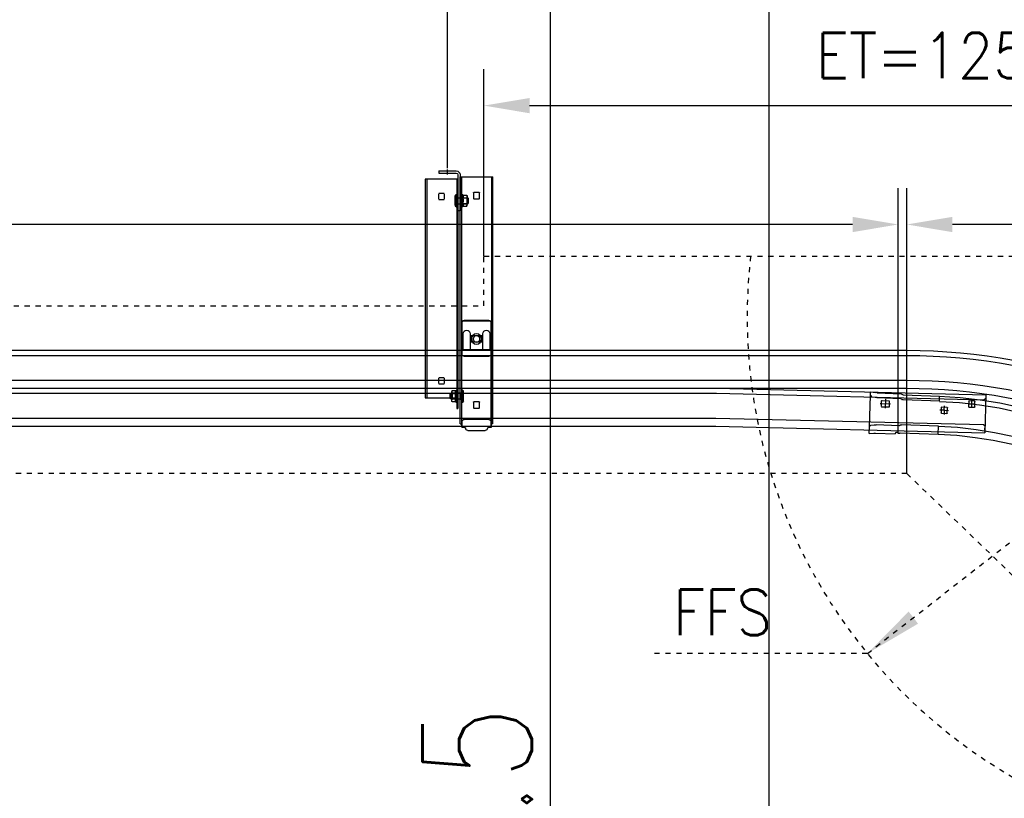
# Model space of a CAD drawing. Header units: millimetres. Extents: x 22865 to 60762, y -18816 to 15611.
# Tile 125 of 256: x 26062 to 26197, y 8395 to 8502. Entities that reach past the tile are written whole.
import ezdxf

# ---------------------------------------------------------------- set-up
doc = ezdxf.new("R2010")
doc.units = ezdxf.units.MM
for name, pattern in [('CENTER_5', [30, 18, -4, 4, -4]), ('DASHED', [15, 7, -8]), ('DOT_CENTER', [14, 12, -1, 0, -1])]:
    doc.linetypes.add(name, pattern=pattern)
for name, color, linetype in [('1', 7, 'Continuous'), ('A_KURVEN', 7, 'Continuous'), ('bramy przemyslowe', 5, 'Continuous'), ('BRO0010100955_PBL77', 7, 'Continuous'), ('BRO0010100975_PBL47', 7, 'Continuous'), ('BRO0010102688_PBL26', 7, 'Continuous'), ('BRO0010102688_PBL49', 7, 'Continuous'), ('WYMIARY', 6, 'Continuous'), ('Z3018270_PBL71', 7, 'Continuous'), ('Z3018270_PBL97', 7, 'Continuous'), ('Z3043208_PBL69', 7, 'Continuous'), ('Z3043208_PBL93', 7, 'Continuous'), ('Z3050193_PBL91', 7, 'Continuous'), ('Z3067104_AF1_PBL19', 7, 'Continuous'), ('Z3067104_PBL0', 7, 'Continuous'), ('Z3067108_AF1_PBL37', 7, 'Continuous'), ('Z3067109_AF2_PBL40', 7, 'Continuous'), ('Z3067132_DR23_PBL5', 7, 'Continuous'), ('Z3067132_DR24_PBL6', 7, 'Continuous'), ('Z3068856_DR36_PBL4', 7, 'Continuous'), ('Z3068856_DR37_PBL7', 7, 'Continuous')]:
    doc.layers.add(name, color=color, linetype=linetype)
doc.layers.add('projekt', color=6, linetype='Continuous', lineweight=9)
doc.styles.add('1-100', font='simplex.shx', dxfattribs={"width": 0.8, "height": 15})
doc.styles.add('CONVERTER_11', font='txt.shx', dxfattribs={"width": 0.9})
doc.dimstyles.new('1-100', dxfattribs={"dimscale": 0.5, "dimtxt": 100, "dimasz": 1, "dimexe": 0.18, "dimexo": 0.0625, "dimgap": 5, "dimtad": 1, "dimdec": 1, "dimzin": 0, "dimdsep": 46, "dimtxsty": '1-100', "dimblk1": 'K', "dimblk2": 'K', "dimsah": 1, "dimcen": 0.09, "dimse1": 1, "dimse2": 1, "dimadec": 0, "dimazin": 0, "dimtfac": 1, "dimtdec": 1, "dimtofl": 0, "dimtmove": 0, "dimatfit": 3, "dimldrblk": 'K', "dimfxl": 0, "dimtolj": 1, "dimtzin": 0, "dimarcsym": 0})
doc.dimstyles.new('ME10_DIM_11', dxfattribs={"dimtxt": 62.5, "dimasz": 62.5, "dimexe": 50, "dimexo": 0, "dimgap": 37.5, "dimtad": 1, "dimdsep": 46, "dimtxsty": 'CONVERTER_11', "dimsah": 1, "dimcen": 0.09, "dimclrd": 2, "dimclre": 2, "dimclrt": 3, "dimadec": 0, "dimazin": 0, "dimtfac": 1, "dimtdec": 4, "dimtix": 1, "dimtmove": 0, "dimatfit": 3, "dimfxl": 0, "dimtolj": 1, "dimtzin": 0, "dimarcsym": 0})
doc.dimstyles.new('ME10_DIM_12', dxfattribs={"dimtxt": 62.5, "dimasz": 62.5, "dimexe": 50, "dimexo": 0, "dimgap": 37.5, "dimtad": 1, "dimdsep": 46, "dimtxsty": 'CONVERTER_11', "dimsah": 1, "dimcen": 0.09, "dimclrd": 2, "dimclre": 2, "dimclrt": 3, "dimadec": 0, "dimazin": 0, "dimtfac": 1, "dimtdec": 4, "dimtix": 1, "dimtmove": 0, "dimatfit": 3, "dimfxl": 0, "dimtolj": 1, "dimtzin": 0, "dimarcsym": 0})
doc.dimstyles.new('ME10_DIM_14', dxfattribs={"dimtxt": 62.5, "dimasz": 62.5, "dimexe": 50, "dimexo": 0, "dimgap": 37.5, "dimtad": 1, "dimdsep": 46, "dimtxsty": 'CONVERTER_11', "dimsah": 1, "dimcen": 0.09, "dimclrd": 2, "dimclre": 2, "dimclrt": 3, "dimadec": 0, "dimazin": 0, "dimtfac": 1, "dimtdec": 4, "dimtix": 1, "dimtmove": 0, "dimatfit": 3, "dimfxl": 0, "dimtolj": 1, "dimtzin": 0, "dimarcsym": 0})
doc.dimstyles.new('ME10_DIM_15', dxfattribs={"dimtxt": 62.5, "dimasz": 62.5, "dimexe": 50, "dimexo": 0, "dimgap": 37.5, "dimtad": 1, "dimdsep": 46, "dimtxsty": 'CONVERTER_11', "dimsah": 1, "dimcen": 0.09, "dimclrd": 2, "dimclre": 2, "dimclrt": 3, "dimadec": 0, "dimazin": 0, "dimtfac": 1, "dimtdec": 4, "dimtix": 1, "dimtmove": 0, "dimatfit": 3, "dimfxl": 0, "dimtolj": 1, "dimtzin": 0, "dimarcsym": 0})
doc.dimstyles.new('ME10_DIM_18', dxfattribs={"dimtxt": 62.5, "dimasz": 62.5, "dimexe": 50, "dimexo": 0, "dimgap": 37.5, "dimtad": 1, "dimdec": 0, "dimdsep": 46, "dimtxsty": 'CONVERTER_11', "dimsah": 1, "dimcen": 0.09, "dimclrd": 2, "dimclre": 2, "dimclrt": 3, "dimadec": 0, "dimazin": 0, "dimtfac": 1, "dimtdec": 4, "dimtix": 1, "dimtmove": 0, "dimatfit": 3, "dimfxl": 0, "dimtolj": 1, "dimtzin": 0, "dimarcsym": 0})
doc.dimstyles.get("Standard").update_dxf_attribs({"dimtxt": 0.18, "dimasz": 0.18, "dimexe": 0.18, "dimexo": 0.0625, "dimgap": 0.09, "dimtad": 0, "dimtih": 1, "dimtoh": 1, "dimdec": 4, "dimzin": 0, "dimdsep": 46, "dimtxsty": 'Standard', "dimcen": 0.09, "dimadec": 0, "dimazin": 0, "dimtfac": 1, "dimtdec": 4, "dimtofl": 0, "dimtmove": 0, "dimatfit": 3, "dimfxl": 0, "dimtolj": 1, "dimtzin": 0, "dimarcsym": 0})

# ---------------------------------------------------------------- blocks, each defined once
blk = doc.blocks.new('K')
for p, q in [((0, -19.11), (0, 19.11)), ((-19.11, 0), (19.11, 0))]:
    blk.add_line(p, q)
blk.add_circle((0, 0), 2.02)
blk = doc.blocks.new('*D486')
at = {"layer": 'WYMIARY', "color": 0, "lineweight": -2}
blk.add_line((26134.51, 8693.4), (26134.51, 8075.9), dxfattribs=at)
at = {"layer": 'WYMIARY', "color": 0, "linetype": 'ByBlock', "lineweight": -2, "xscale": 0.5, "yscale": 0.5, "zscale": 0.5}
for p, rotation in [((26134.51, 8693.9), 90), ((26134.51, 8075.4), 270)]:
    blk.add_blockref('K', p, dxfattribs=dict(at, rotation=rotation))
at = {"layer": 'WYMIARY', "color": 0, "ltscale": 0.2, "insert": (26124.51, 8384.65), "char_height": 15, "attachment_point": 5, "rotation": 90, "style": '1-100'}
blk.add_mtext('\\A1;618.5', dxfattribs=at)
blk = doc.blocks.new('*D799')
at = {"layer": 'WYMIARY', "color": 0, "lineweight": -2}
blk.add_line((26164.51, 8549.9), (26164.51, 8075.9), dxfattribs=at)
at = {"layer": 'WYMIARY', "color": 0, "linetype": 'ByBlock', "lineweight": -2, "xscale": 0.5, "yscale": 0.5, "zscale": 0.5}
for p, rotation in [((26164.51, 8550.4), 90), ((26164.51, 8075.4), 270)]:
    blk.add_blockref('K', p, dxfattribs=dict(at, rotation=rotation))
at = {"layer": 'WYMIARY', "color": 0, "ltscale": 0.2, "insert": (26154.51, 8312.9), "char_height": 15, "attachment_point": 5, "rotation": 90, "style": '1-100'}
blk.add_mtext('\\A1;475.0', dxfattribs=at)
blk = doc.blocks.new('Abhängung_BRO0010102703_ABL25__6', base_point=(160.1, 3233))
at = {"layer": '1', "color": 1, "linetype": 'DASHED'}
blk.add_line((1300, 4301.8), (1300, 4310.8), dxfattribs=at)
at = {"layer": '1', "color": 2, "linetype": 'Continuous'}
blk.add_line((1237.7, 3960), (1240.2, 3960), dxfattribs=at)
at = {"layer": 'BRO0010100955_PBL77', "color": 2, "linetype": 'Continuous'}
for p, q in [((1240.2, 4098.5), (1240.2, 4066)), ((1277.2, 4101.5), (1243.2, 4101.5)), ((1280.2, 4098.5), (1280.2, 4066)), ((1241.9, 4083.7), (1241.9, 4061.5)), ((1251.5, 4061.5), (1251.5, 4083.7)), ((1268.9, 4083.7), (1268.9, 4061.5)), ((1278.5, 4061.5), (1278.5, 4083.7)), ((1240.2, 4066), (1240.2, 4061.5)), ((1280.2, 4066), (1280.2, 4061.5)), ((1240.2, 4061.5), (1280.2, 4061.5)), ((1240.2, 4061.5), (1240.2, 4055.9)), ((1241.9, 4061.5), (1251.5, 4061.5)), ((1277.2, 4053), (1243.2, 4053)), ((1268.9, 4061.5), (1278.5, 4061.5)), ((1280.2, 4061.5), (1280.2, 4055.9))]:
    blk.add_line(p, q, dxfattribs=at)
blk.add_circle((1260.2, 4076.5), 7, dxfattribs=at)
for centre, radius, start, end in [((1243.2, 4098.5), 3, 90, 180), ((1277.2, 4098.5), 3, 0, 90), ((1246.7, 4083.7), 4.8, 0, 180), ((1273.7, 4083.7), 4.8, 0, 180)]:
    blk.add_arc(centre, radius, start, end, dxfattribs=at)
for points in [[(1240.2, 4055.9), (1240.2, 4055.7), (1240.3, 4055.4), (1240.3, 4055.2), (1240.4, 4054.9), (1240.5, 4054.7), (1240.6, 4054.4), (1240.7, 4054.2), (1240.9, 4054), (1241.1, 4053.8), (1241.3, 4053.6), (1241.5, 4053.5), (1241.7, 4053.4), (1241.9, 4053.2), (1242.2, 4053.1), (1242.4, 4053.1), (1242.7, 4053), (1242.9, 4053), (1243.2, 4053)], [(1277.2, 4053), (1277.5, 4053), (1277.7, 4053), (1278, 4053.1), (1278.2, 4053.1), (1278.5, 4053.2), (1278.7, 4053.4), (1278.9, 4053.5), (1279.1, 4053.6), (1279.3, 4053.8), (1279.5, 4054), (1279.7, 4054.2), (1279.8, 4054.4), (1279.9, 4054.7), (1280, 4054.9), (1280.1, 4055.2), (1280.2, 4055.4), (1280.2, 4055.7), (1280.2, 4055.9)]]:
    blk.add_spline(points, degree=3, dxfattribs=at)
at = {"layer": 'BRO0010100975_PBL47', "color": 2, "linetype": 'Continuous'}
for p, q in [((1240.2, 4063.1), (1240.2, 4099)), ((1243.2, 4102), (1277.2, 4102)), ((1280.2, 4063.1), (1280.2, 4099)), ((1256, 4077), (1256, 4076)), ((1264.5, 4076), (1264.5, 4077)), ((1240.2, 3957), (1240.2, 4063.1)), ((1280.2, 3957), (1280.2, 4063.1)), ((1240.2, 3963.4), (1240.2, 3959.1)), ((1240.2, 3959.1), (1240.2, 3955)), ((1243.2, 3966), (1277.2, 3966)), ((1280.2, 3963.4), (1280.2, 3959.1)), ((1280.2, 3959.1), (1280.2, 3955)), ((1240.2, 3955), (1244.2, 3955)), ((1240.2, 3955), (1244.2, 3955)), ((1272.2, 3951), (1248.2, 3951)), ((1272.2, 3951), (1248.2, 3951)), ((1276.2, 3955), (1280.2, 3955)), ((1276.2, 3955), (1280.2, 3955))]:
    blk.add_line(p, q, dxfattribs=at)
for centre, radius, start, end in [((1243.2, 4099), 3, 90, 180), ((1277.2, 4099), 3, 0, 90), ((1260.2, 4077), 4.25, 0, 180), ((1260.2, 4076), 4.25, 180, 0), ((1244.2, 3954), 1, 0, 90), ((1248.2, 3954), 2.98, 179.6155, 269.6155), ((1272.2, 3954), 2.98, 270.3845, 0.3845), ((1276.2, 3954), 1, 90, 180)]:
    blk.add_arc(centre, radius, start, end, dxfattribs=at)
for points in [[(1243.2, 3966), (1243, 3966), (1242.7, 3966), (1242.5, 3965.9), (1242.3, 3965.9), (1242.1, 3965.8), (1241.8, 3965.7), (1241.6, 3965.6), (1241.4, 3965.5), (1241.3, 3965.4), (1241.1, 3965.2), (1240.9, 3965.1), (1240.8, 3964.9), (1240.6, 3964.7), (1240.5, 3964.6), (1240.4, 3964.4), (1240.4, 3964.2), (1240.3, 3964), (1240.2, 3963.8), (1240.2, 3963.6), (1240.2, 3963.4)], [(1280.2, 3963.4), (1280.2, 3963.6), (1280.2, 3963.8), (1280.1, 3964), (1280.1, 3964.2), (1280, 3964.4), (1279.9, 3964.6), (1279.8, 3964.7), (1279.6, 3964.9), (1279.5, 3965.1), (1279.3, 3965.2), (1279.2, 3965.4), (1279, 3965.5), (1278.8, 3965.6), (1278.6, 3965.7), (1278.4, 3965.8), (1278.1, 3965.9), (1277.9, 3965.9), (1277.7, 3966), (1277.4, 3966), (1277.2, 3966)]]:
    blk.add_spline(points, degree=3, dxfattribs=at)
at = {"layer": 'BRO0010102688_PBL26', "color": 2, "linetype": 'Continuous'}
for p, q in [((1285.7, 4295.4), (1330.7, 4295.4)), ((1285.7, 4295.4), (1285.7, 3981.1)), ((1287.2, 4295.4), (1287.2, 3981.1)), ((1328.2, 4295.4), (1328.2, 3995.7)), ((1330.7, 4295.4), (1330.7, 3995.7)), ((1304, 4268.3), (1304, 4275.6)), ((1304.5, 4276.1), (1312, 4276.1)), ((1312, 4267.8), (1304.5, 4267.8)), ((1312.5, 4275.6), (1312.5, 4268.3)), ((1304, 4015.6), (1304, 4022.9)), ((1304.5, 4023.4), (1312, 4023.4)), ((1312, 4015.1), (1304.5, 4015.1)), ((1312.5, 4022.9), (1312.5, 4015.6)), ((1330.7, 3995.7), (1287.2, 3995.7)), ((1287.2, 3981.1), (1285.7, 3981.1))]:
    blk.add_line(p, q, dxfattribs=at)
for points in [[(1304, 4275.6), (1304, 4275.7), (1304, 4275.7), (1304, 4275.8), (1304, 4275.8), (1304, 4275.8), (1304, 4275.9), (1304.1, 4275.9), (1304.1, 4276), (1304.1, 4276), (1304.2, 4276), (1304.2, 4276), (1304.3, 4276), (1304.3, 4276.1), (1304.4, 4276.1), (1304.4, 4276.1), (1304.5, 4276.1)], [(1304.5, 4267.8), (1304.4, 4267.8), (1304.4, 4267.8), (1304.3, 4267.9), (1304.3, 4267.9), (1304.2, 4267.9), (1304.2, 4267.9), (1304.1, 4267.9), (1304.1, 4268), (1304.1, 4268), (1304, 4268), (1304, 4268.1), (1304, 4268.1), (1304, 4268.1), (1304, 4268.2), (1304, 4268.2), (1304, 4268.3)], [(1312, 4276.1), (1312, 4276.1), (1312.1, 4276.1), (1312.1, 4276.1), (1312.1, 4276), (1312.2, 4276), (1312.2, 4276), (1312.3, 4276), (1312.3, 4276), (1312.3, 4275.9), (1312.4, 4275.9), (1312.4, 4275.8), (1312.4, 4275.8), (1312.4, 4275.8), (1312.4, 4275.7), (1312.5, 4275.7), (1312.5, 4275.6)], [(1312.5, 4268.3), (1312.5, 4268.2), (1312.4, 4268.2), (1312.4, 4268.1), (1312.4, 4268.1), (1312.4, 4268.1), (1312.4, 4268), (1312.3, 4268), (1312.3, 4268), (1312.3, 4267.9), (1312.2, 4267.9), (1312.2, 4267.9), (1312.1, 4267.9), (1312.1, 4267.9), (1312.1, 4267.8), (1312, 4267.8), (1312, 4267.8)], [(1304, 4022.9), (1304, 4023), (1304, 4023), (1304, 4023), (1304, 4023.1), (1304, 4023.1), (1304, 4023.2), (1304.1, 4023.2), (1304.1, 4023.2), (1304.1, 4023.3), (1304.2, 4023.3), (1304.2, 4023.3), (1304.3, 4023.3), (1304.3, 4023.3), (1304.4, 4023.4), (1304.4, 4023.4), (1304.5, 4023.4)], [(1304.5, 4015.1), (1304.4, 4015.1), (1304.4, 4015.1), (1304.3, 4015.1), (1304.3, 4015.1), (1304.2, 4015.2), (1304.2, 4015.2), (1304.1, 4015.2), (1304.1, 4015.2), (1304.1, 4015.3), (1304, 4015.3), (1304, 4015.3), (1304, 4015.4), (1304, 4015.4), (1304, 4015.5), (1304, 4015.5), (1304, 4015.6)], [(1312, 4023.4), (1312, 4023.4), (1312.1, 4023.4), (1312.1, 4023.3), (1312.1, 4023.3), (1312.2, 4023.3), (1312.2, 4023.3), (1312.3, 4023.3), (1312.3, 4023.2), (1312.3, 4023.2), (1312.4, 4023.2), (1312.4, 4023.1), (1312.4, 4023.1), (1312.4, 4023), (1312.4, 4023), (1312.5, 4023), (1312.5, 4022.9)], [(1312.5, 4015.6), (1312.5, 4015.5), (1312.4, 4015.5), (1312.4, 4015.4), (1312.4, 4015.4), (1312.4, 4015.3), (1312.4, 4015.3), (1312.3, 4015.3), (1312.3, 4015.2), (1312.3, 4015.2), (1312.2, 4015.2), (1312.2, 4015.2), (1312.1, 4015.1), (1312.1, 4015.1), (1312.1, 4015.1), (1312, 4015.1), (1312, 4015.1)]]:
    blk.add_spline(points, degree=3, dxfattribs=at)
at = {"layer": 'BRO0010102688_PBL49', "color": 2, "linetype": 'Continuous'}
for p, q in [((1282.7, 4299), (1237.7, 4299)), ((1237.7, 3960), (1237.7, 4299)), ((1239.2, 3960), (1239.2, 4299)), ((1280.2, 3960), (1280.2, 4299)), ((1282.7, 3960), (1282.7, 4299)), ((1256, 4269.3), (1256, 4276.8)), ((1256.5, 4277.3), (1264, 4277.3)), ((1264, 4268.8), (1256.5, 4268.8)), ((1264.5, 4276.8), (1264.5, 4269.3)), ((1252.2, 4073), (1252.2, 4080.5)), ((1252.7, 4081), (1267.7, 4081)), ((1268.2, 4080.5), (1268.2, 4073)), ((1267.7, 4072.5), (1252.7, 4072.5)), ((1256, 3982.3), (1256, 3989.8)), ((1256.5, 3990.3), (1264, 3990.3)), ((1264.5, 3989.8), (1264.5, 3982.3)), ((1264, 3981.8), (1256.5, 3981.8)), ((1282.7, 3960), (1280.2, 3960))]:
    blk.add_line(p, q, dxfattribs=at)
for centre, start, end in [((1256.5, 4276.8), 90, 180), ((1256.5, 4269.3), 180, 270), ((1264, 4276.8), 0, 90), ((1264, 4269.3), 270, 0), ((1252.7, 4080.5), 90, 180), ((1267.7, 4080.5), 0, 90), ((1252.7, 4073), 180, 270), ((1267.7, 4073), 270, 0), ((1256.5, 3989.8), 90, 180), ((1264, 3989.8), 0, 90), ((1256.5, 3982.3), 180, 270), ((1264, 3982.3), 270, 0)]:
    blk.add_arc(centre, 0.5, start, end, dxfattribs=at)
at = {"layer": 'Z3018270_PBL71', "color": 2, "linetype": 'Continuous'}
for p, q in [((1287.2, 4005.9), (1287.2, 3990.1)), ((1287.7, 4002.3), (1288.7, 4001.3)), ((1287.7, 4002.3), (1287.7, 3993.7)), ((1288.3, 3989.8), (1288.3, 4006.2)), ((1288.7, 4005.5), (1293.7, 4005.5)), ((1288.7, 4001.8), (1293.7, 4001.8)), ((1288.7, 4001.3), (1293.2, 4001.3)), ((1288.7, 3994.7), (1288.7, 4001.3)), ((1293.2, 4001.3), (1294.2, 4002.3)), ((1293.2, 3994.7), (1293.2, 4001.3)), ((1293.7, 4005.5), (1294.2, 4004.5)), ((1294.2, 3991.5), (1294.2, 4004.5)), ((1287.7, 3993.7), (1288.7, 3994.7)), ((1288.7, 3994.7), (1293.2, 3994.7)), ((1288.7, 3994.2), (1293.7, 3994.2)), ((1288.7, 3990.5), (1293.7, 3990.5)), ((1293.2, 3994.7), (1294.2, 3993.7)), ((1293.7, 3990.5), (1294.2, 3991.5))]:
    blk.add_line(p, q, dxfattribs=at)
for centre, radius, start, end in [((1287.8, 4005.9), 0.6, 28.7492, 180), ((1238, 3996.9), 50, 6.1961, 10.3367), ((1253.3, 3987), 40, 27.6391, 28.7492), ((1238, 3999.1), 50, 349.6633, 353.8039), ((1287.8, 3990.1), 0.6, 180, 331.2508), ((1253.3, 4009.1), 40, 331.2508, 332.3609)]:
    blk.add_arc(centre, radius, start, end, dxfattribs=at)
for points in [[(1288.7, 4001.8), (1288.8, 4002), (1288.9, 4002.2), (1289, 4002.4), (1289.1, 4002.7), (1289.1, 4002.9), (1289.2, 4003.2), (1289.2, 4003.4), (1289.2, 4003.6), (1289.2, 4003.9), (1289.2, 4004.1), (1289.1, 4004.3), (1289.1, 4004.6), (1289, 4004.8), (1288.9, 4005), (1288.8, 4005.3), (1288.7, 4005.5)], [(1288.7, 3994.2), (1288.8, 3994.7), (1288.9, 3995.1), (1289, 3995.6), (1289.1, 3996.1), (1289.1, 3996.6), (1289.2, 3997.1), (1289.2, 3997.5), (1289.2, 3998), (1289.2, 3998.5), (1289.2, 3998.9), (1289.1, 3999.4), (1289.1, 3999.9), (1289, 4000.4), (1288.9, 4000.9), (1288.8, 4001.3), (1288.7, 4001.8)], [(1293.7, 4005.5), (1293.9, 4005.2), (1294, 4004.9), (1294.1, 4004.6), (1294.2, 4004.2), (1294.2, 4003.9), (1294.2, 4003.6)], [(1294.2, 4003.6), (1294.2, 4003.3), (1294.2, 4003), (1294.1, 4002.7), (1294, 4002.4), (1293.9, 4002.1), (1293.7, 4001.8)], [(1293.7, 4001.8), (1293.9, 4001.1), (1294, 4000.5), (1294.1, 3999.9), (1294.2, 3999.2), (1294.2, 3998.6), (1294.2, 3998)], [(1294.2, 3998), (1294.2, 3997.4), (1294.1, 3996.8), (1294.1, 3996.1), (1294, 3995.5), (1293.9, 3994.9), (1293.7, 3994.2)], [(1288.7, 3990.5), (1288.8, 3990.7), (1288.9, 3991), (1289, 3991.2), (1289.1, 3991.4), (1289.1, 3991.7), (1289.2, 3991.9), (1289.2, 3992.1), (1289.2, 3992.4), (1289.2, 3992.6), (1289.2, 3992.8), (1289.1, 3993.1), (1289.1, 3993.3), (1289, 3993.6), (1288.9, 3993.8), (1288.8, 3994), (1288.7, 3994.2)], [(1294.2, 3992.4), (1294.2, 3992.7), (1294.2, 3993), (1294.1, 3993.3), (1294, 3993.6), (1293.9, 3993.9), (1293.7, 3994.2)], [(1293.7, 3990.5), (1293.9, 3990.8), (1294, 3991.1), (1294.1, 3991.4), (1294.2, 3991.8), (1294.2, 3992.1), (1294.2, 3992.4)]]:
    blk.add_spline(points, degree=3, dxfattribs=at)
at = {"layer": 'Z3018270_PBL97', "color": 2, "linetype": 'Continuous'}
for p, q in [((1273.7, 4273.5), (1273.2, 4272.5)), ((1273.2, 4259.5), (1273.2, 4272.5)), ((1278.7, 4273.5), (1273.7, 4273.5)), ((1278.7, 4269.8), (1273.7, 4269.8)), ((1279.1, 4257.8), (1279.1, 4274.2)), ((1280.2, 4273.9), (1280.2, 4258.1)), ((1273.7, 4258.5), (1273.2, 4259.5)), ((1278.7, 4262.2), (1273.7, 4262.2)), ((1278.7, 4258.5), (1273.7, 4258.5))]:
    blk.add_line(p, q, dxfattribs=at)
for centre, radius, start, end in [((1314.1, 4255), 40, 151.2508, 152.3609), ((1279.6, 4273.9), 0.6, 0, 151.2508), ((1314.1, 4277.1), 40, 207.6391, 208.7492), ((1279.6, 4258.1), 0.6, 208.7492, 0)]:
    blk.add_arc(centre, radius, start, end, dxfattribs=at)
for points in [[(1273.7, 4273.5), (1273.5, 4273.2), (1273.4, 4272.9), (1273.3, 4272.6), (1273.3, 4272.2), (1273.2, 4271.9), (1273.2, 4271.6)], [(1273.2, 4271.6), (1273.2, 4271.3), (1273.3, 4271), (1273.3, 4270.7), (1273.4, 4270.4), (1273.5, 4270.1), (1273.7, 4269.8)], [(1273.7, 4269.8), (1273.5, 4269.1), (1273.4, 4268.5), (1273.3, 4267.9), (1273.3, 4267.2), (1273.2, 4266.6), (1273.2, 4266)], [(1278.7, 4269.8), (1278.6, 4270), (1278.5, 4270.2), (1278.4, 4270.4), (1278.3, 4270.7), (1278.3, 4270.9), (1278.2, 4271.2), (1278.2, 4271.4), (1278.2, 4271.6), (1278.2, 4271.9), (1278.2, 4272.1), (1278.3, 4272.3), (1278.3, 4272.6), (1278.4, 4272.8), (1278.5, 4273), (1278.6, 4273.3), (1278.7, 4273.5)], [(1278.7, 4262.2), (1278.6, 4262.7), (1278.5, 4263.1), (1278.4, 4263.6), (1278.3, 4264.1), (1278.3, 4264.6), (1278.2, 4265.1), (1278.2, 4265.5), (1278.2, 4266), (1278.2, 4266.5), (1278.2, 4266.9), (1278.3, 4267.4), (1278.3, 4267.9), (1278.4, 4268.4), (1278.5, 4268.9), (1278.6, 4269.3), (1278.7, 4269.8)], [(1273.2, 4266), (1273.2, 4265.4), (1273.3, 4264.8), (1273.3, 4264.1), (1273.4, 4263.5), (1273.5, 4262.9), (1273.7, 4262.2)], [(1273.2, 4260.4), (1273.2, 4260.7), (1273.3, 4261), (1273.3, 4261.3), (1273.4, 4261.6), (1273.5, 4261.9), (1273.7, 4262.2)], [(1273.7, 4258.5), (1273.5, 4258.8), (1273.4, 4259.1), (1273.3, 4259.4), (1273.3, 4259.8), (1273.2, 4260.1), (1273.2, 4260.4)], [(1278.7, 4258.5), (1278.6, 4258.7), (1278.5, 4259), (1278.4, 4259.2), (1278.3, 4259.4), (1278.3, 4259.7), (1278.2, 4259.9), (1278.2, 4260.1), (1278.2, 4260.4), (1278.2, 4260.6), (1278.2, 4260.8), (1278.3, 4261.1), (1278.3, 4261.3), (1278.4, 4261.6), (1278.5, 4261.8), (1278.6, 4262), (1278.7, 4262.2)]]:
    blk.add_spline(points, degree=3, dxfattribs=at)
at = {"layer": 'Z3043208_PBL69', "color": 2, "linetype": 'Continuous'}
for p, q in [((1277.9, 3991.3), (1277.9, 4004.8)), ((1279.1, 3989.7), (1279.1, 4006.3)), ((1279.4, 4006.5), (1279.9, 4006.5)), ((1279.4, 3989.5), (1279.4, 4006.5)), ((1279.9, 3989.5), (1279.9, 4006.5)), ((1280.2, 4006.2), (1280.2, 3989.8)), ((1280.2, 4001.5), (1281.7, 4001.5)), ((1281.7, 4002), (1280.7, 4002)), ((1280.7, 4002), (1280.7, 3994)), ((1281.7, 4002), (1295.2, 4002)), ((1281.7, 4002), (1281.7, 3994)), ((1281.7, 4002), (1281.7, 3994)), ((1295.2, 4002), (1296.2, 4001)), ((1295.2, 3994), (1295.2, 4002)), ((1296.2, 3995), (1296.2, 4001)), ((1279.4, 3989.5), (1279.9, 3989.5)), ((1280.2, 3994.5), (1281.7, 3994.5)), ((1281.7, 3994), (1280.7, 3994)), ((1281.7, 3994), (1295.2, 3994)), ((1295.2, 3994), (1296.2, 3995))]:
    blk.add_line(p, q, dxfattribs=at)
for centre, radius, start, end in [((1292.6, 3995.2), 17.5, 140.6033, 146.9599), ((1279.4, 4006), 0.5, 90, 140.6033), ((1279.9, 4006.2), 0.3, 360, 90), ((1280.7, 4002.5), 0.5, 180, 270), ((1292.6, 4000.8), 17.5, 213.0401, 219.3967), ((1279.4, 3990), 0.5, 219.3967, 270), ((1279.9, 3989.8), 0.3, 270, 0), ((1280.7, 3993.5), 0.5, 90, 180)]:
    blk.add_arc(centre, radius, start, end, dxfattribs=at)
at = {"layer": 'Z3043208_PBL93', "color": 2, "linetype": 'Continuous'}
for p, q in [((1272.2, 4270), (1271.2, 4269)), ((1271.2, 4263), (1271.2, 4269)), ((1285.7, 4270), (1272.2, 4270)), ((1272.2, 4262), (1272.2, 4270)), ((1285.7, 4271.2), (1286.7, 4271.2)), ((1285.7, 4271.2), (1286.7, 4271.2)), ((1285.7, 4260.8), (1285.7, 4271.2)), ((1285.7, 4270.9), (1286.7, 4270.9)), ((1285.7, 4262), (1285.7, 4270)), ((1285.7, 4268), (1286.7, 4268)), ((1287.2, 4274.2), (1287.2, 4257.8)), ((1288, 4274.5), (1287.5, 4274.5)), ((1287.5, 4257.5), (1287.5, 4274.5)), ((1288, 4257.5), (1288, 4274.5)), ((1288.4, 4257.7), (1288.4, 4274.3)), ((1289.5, 4259.3), (1289.5, 4272.8)), ((1272.2, 4262), (1271.2, 4263)), ((1285.7, 4262), (1272.2, 4262)), ((1285.7, 4267.3), (1286.7, 4267.3)), ((1285.7, 4264.7), (1286.7, 4264.7)), ((1285.7, 4264), (1286.7, 4264)), ((1285.7, 4261.1), (1286.7, 4261.1)), ((1285.7, 4260.8), (1286.7, 4260.8)), ((1285.7, 4260.8), (1286.7, 4260.8)), ((1288, 4257.5), (1287.5, 4257.5))]:
    blk.add_line(p, q, dxfattribs=at)
for centre, radius, start, end in [((1286.7, 4271.7), 0.5, 270, 0), ((1287.5, 4274.2), 0.3, 90, 180), ((1288, 4274), 0.5, 39.3967, 90), ((1274.8, 4263.2), 17.5, 33.0401, 39.3967), ((1286.7, 4260.3), 0.5, 0, 90), ((1287.5, 4257.8), 0.3, 180, 270), ((1288, 4258), 0.5, 270, 320.6033), ((1274.8, 4268.8), 17.5, 320.6033, 326.9599)]:
    blk.add_arc(centre, radius, start, end, dxfattribs=at)
for points in [[(1287.2, 4271.6), (1287.2, 4271.5), (1287.1, 4271.4), (1287.1, 4271.3), (1287, 4271.2), (1286.8, 4271.2), (1286.7, 4271.2)], [(1287.2, 4271.2), (1287.2, 4271.1), (1287.1, 4271.1), (1287.1, 4271), (1287, 4271), (1286.8, 4270.9), (1286.7, 4270.9)], [(1287.2, 4268.4), (1287.2, 4268.3), (1287.1, 4268.2), (1287.1, 4268.1), (1287, 4268), (1286.8, 4268), (1286.7, 4268)], [(1287.2, 4267.1), (1287.2, 4267.1), (1287.1, 4267.2), (1287.1, 4267.2), (1287, 4267.3), (1286.8, 4267.3), (1286.7, 4267.3)], [(1287.2, 4264.9), (1287.2, 4264.9), (1287.1, 4264.8), (1287.1, 4264.8), (1287, 4264.7), (1286.8, 4264.7), (1286.7, 4264.7)], [(1287.2, 4263.6), (1287.2, 4263.7), (1287.1, 4263.8), (1287.1, 4263.9), (1287, 4264), (1286.8, 4264), (1286.7, 4264)], [(1287.2, 4260.8), (1287.2, 4260.9), (1287.1, 4260.9), (1287.1, 4261), (1287, 4261), (1286.8, 4261.1), (1286.7, 4261.1)], [(1287.2, 4260.4), (1287.2, 4260.5), (1287.1, 4260.6), (1287.1, 4260.7), (1287, 4260.8), (1286.8, 4260.8), (1286.7, 4260.8)]]:
    blk.add_spline(points, degree=3, dxfattribs=at)
at = {"layer": 'Z3050193_PBL91', "color": 2, "linetype": 'Continuous'}
for p, q in [((1282.7, 4301.5), (1282.7, 4252)), ((1285.7, 4301.5), (1285.7, 4252)), ((1311.7, 4307), (1288.2, 4307)), ((1311.7, 4304), (1288.2, 4304)), ((1311.7, 4307), (1311.7, 4304)), ((1282.7, 4252), (1285.7, 4252))]:
    blk.add_line(p, q, dxfattribs=at)
for radius in [5.5, 2.5]:
    blk.add_arc((1288.2, 4301.5), radius, 90, 180, dxfattribs=at)
blk = doc.blocks.new('Bogen_Z3067104_AF2_PBL21__END', base_point=(112.8, 2627.7))
at = {"color": 2}
for p in [(618.6, 3978.7), (335.7, 3875.9)]:
    blk.add_point(p, dxfattribs=at)
at = {"layer": '1', "color": 2, "linetype": 'Continuous'}
for p, q in [((625.2, 3991), (625, 3998)), ((721.3, 3956.3), (720, 3999)), ((710.9, 3995.8), (713.3, 3996.1)), ((626.9, 3946), (626.5, 3957)), ((626.9, 3946), (626.9, 3946)), ((626.9, 3946), (626.9, 3946)), ((681.9, 3946.8), (681.9, 3947)), ((721.8, 3947), (721.3, 3956.3)), ((83.9, 3440), (90.9, 3440)), ((135.9, 3439.7), (124.9, 3439.7)), ((128.8, 3344.9), (85.7, 3344.9)), ((128.8, 3344.9), (137.8, 3344.8))]:
    blk.add_line(p, q, dxfattribs=at)
at = {"layer": '1', "color": 2, "linetype": 'DOT_CENTER'}
for p, q in [((692.4, 3987.2), (706.4, 3987.7)), ((699.2, 3993.7), (699.7, 3981.2)), ((90.4, 3366), (102.9, 3365.9)), ((96.7, 3372.9), (96.6, 3358.9))]:
    blk.add_line(p, q, dxfattribs=at)
at = {"layer": '1', "color": 2, "linetype": 'Continuous'}
for centre, radius, start, end in [((677.9, 3998.8), 2.5, 92.6649, 145.4993), ((709.2, 4031.3), 28.5, 272.5928, 277.6424), ((678.2, 3991.8), 2.5, 92.3131, 145.4994), ((677.1, 3955.4), 3.5, 47.4878, 88.3094), ((680.6, 3959), 1.49, 225.221, 264.7403), ((681, 3949.3), 2.53, 214.1974, 271.1632), ((713.9, 3918.8), 28.5, 87.127, 92.127), ((128, 3389.1), 3.5, 183.6712, 224.7662), ((124.5, 3385.6), 1.49, 7.5137, 47.033), ((134.2, 3385.5), 2.53, 0.1605, 57.4606), ((52.3, 3354.8), 29.3, 354.1985, 359.0554), ((165.6, 3354), 28.5, 180.127, 185.127)]:
    blk.add_arc(centre, radius, start, end, dxfattribs=at)
at = {"layer": 'Z3067104_AF1_PBL19', "color": 2, "linetype": 'Continuous'}
for p, q in [((675, 3999.8), (625, 3998)), ((710.5, 4002.8), (677.8, 4001.3)), ((719.7, 4003.9), (713, 4003.1)), ((720, 3999), (717.9, 3996.7)), ((720, 3999), (719.7, 4003.9)), ((625.2, 3991), (675, 3992.8)), ((678.1, 3994.3), (710.9, 3995.8)), ((694, 3991.3), (694.3, 3983.3)), ((704, 3992.1), (694.5, 3991.8)), ((704.8, 3983.7), (704.5, 3991.7)), ((713.3, 3996.1), (717.9, 3996.7)), ((694.8, 3982.8), (704.3, 3983.1)), ((626.5, 3957), (677.2, 3958.9)), ((680.4, 3957.5), (712.2, 3958.7)), ((719.4, 3958.5), (714.8, 3958.7)), ((721.3, 3956.3), (719.4, 3958.5)), ((678.9, 3947.9), (626.9, 3946)), ((626.9, 3946), (626.9, 3946)), ((681.1, 3946.8), (681.9, 3946.8)), ((712.8, 3947.3), (685.9, 3946.6)), ((685.9, 3947.1), (685.9, 3946.6)), ((721.8, 3947), (715.3, 3947.3)), ((83.9, 3440), (83.5, 3389.9)), ((90.9, 3440), (90.5, 3390.1)), ((124.9, 3439.7), (124.5, 3388.9)), ((135.9, 3439.7), (135.5, 3387.6)), ((135.9, 3439.7), (135.9, 3439.7)), ((82.1, 3387.1), (81.6, 3354.3)), ((89.1, 3387.3), (88.6, 3354.2)), ((126, 3385.7), (126, 3385.8)), ((126.1, 3354), (126, 3385.7)), ((136.7, 3384.7), (136.7, 3385.5)), ((137, 3380.7), (137.1, 3354)), ((92.1, 3361.2), (92.2, 3370.7)), ((92.7, 3371.2), (100.7, 3371.1)), ((101.2, 3370.6), (101.1, 3361.1)), ((81.5, 3351.9), (80.8, 3345.2)), ((88.4, 3351.6), (88, 3347.2)), ((100.6, 3360.6), (92.6, 3360.7)), ((126.2, 3351.3), (126.6, 3346.8)), ((137.2, 3351.5), (137.8, 3344.8)), ((85.7, 3344.9), (80.8, 3345.2)), ((85.7, 3344.9), (88, 3347.2)), ((126.6, 3346.8), (128.8, 3344.9))]:
    blk.add_line(p, q, dxfattribs=at)
for centre, radius, start, end in [((645.8, 3436.3), 562, 92.127, 179.627), ((675, 4000.8), 1, 271.9887, 325.4993), ((677.9, 3998.8), 2.5, 92.6268, 92.6649), ((645.8, 3436.3), 555, 92.127, 179.627), ((675.1, 3994.2), 1.36, 264.7309, 318.104), ((694.5, 3991.3), 0.5, 92.127, 182.127), ((704, 3991.6), 0.5, 2.127, 92.127), ((694.8, 3983.3), 0.5, 182.127, 272.127), ((704.3, 3983.6), 0.5, 272.127, 2.127), ((713.3, 3928.7), 30, 87.127, 92.1319), ((645.8, 3436.3), 521, 92.127, 179.627), ((645.8, 3436.3), 510, 92.127, 179.627), ((82.5, 3389.9), 1, 306.2547, 359.6269), ((89.5, 3390.2), 1, 306.2547, 359.6269), ((84.6, 3387.1), 2.5, 126.2547, 179.1272), ((91.6, 3387.3), 2.5, 126.2547, 181.8267), ((92.7, 3370.7), 0.5, 89.627, 179.627), ((100.7, 3370.6), 0.5, 359.627, 89.627), ((58.6, 3354.7), 30, 354.127, 359.127), ((92.6, 3361.2), 0.5, 179.627, 269.627), ((100.6, 3361.1), 0.5, 269.627, 359.627), ((156.1, 3354), 30, 180.1221, 185.127)]:
    blk.add_arc(centre, radius, start, end, dxfattribs=at)
at = {"layer": 'Z3067104_PBL0', "color": 2, "linetype": 'Continuous'}
for p, q in [((614.5, 3974.7), (614.2, 3982.2)), ((614.6, 3982.7), (622.1, 3983.1)), ((622.6, 3974.6), (615.1, 3974.2)), ((622.7, 3982.6), (623, 3975.1)), ((334.4, 3870.4), (330.1, 3876.6)), ((330.2, 3877.3), (336.3, 3881.6)), ((337, 3881.5), (341.3, 3875.3)), ((341.2, 3874.6), (335.1, 3870.3)), ((191.3, 3732.1), (195.5, 3738.4)), ((197.7, 3727.3), (191.5, 3731.4)), ((196.2, 3738.5), (202.4, 3734.4)), ((202.6, 3733.7), (198.4, 3727.4)), ((98.6, 3443.3), (98.8, 3450.8)), ((99.3, 3451.3), (106.8, 3451.1)), ((107.3, 3450.6), (107.1, 3443.1)), ((106.6, 3442.7), (99.1, 3442.8)), ((136.7, 3384.7), (136.5, 3384.7)), ((137, 3380.7), (136.5, 3380.7))]:
    blk.add_line(p, q, dxfattribs=at)
for centre, start, end in [((614.7, 3982.2), 92.8762, 182.8762), ((615, 3974.7), 182.8762, 272.8762), ((622.2, 3982.6), 2.8762, 92.8762), ((622.5, 3975.1), 272.8762, 2.8762), ((330.5, 3876.8), 125.2044, 215.2044), ((336.6, 3881.2), 35.2044, 125.2044), ((334.8, 3870.7), 215.2044, 305.2044), ((340.9, 3875), 305.2044, 35.2044), ((191.8, 3731.8), 146.5496, 236.5496), ((195.9, 3738.1), 56.5496, 146.5496), ((202.2, 3734), 326.5496, 56.5496), ((198, 3727.7), 236.5496, 326.5496), ((99.3, 3450.8), 88.8778, 178.8778), ((106.8, 3450.7), 358.8778, 88.8778), ((99.1, 3443.3), 178.8778, 268.8778), ((106.6, 3443.2), 268.8778, 358.8778)]:
    blk.add_arc(centre, 0.5, start, end, dxfattribs=at)
for points in [[(681.9, 3947.1), (682, 3947.3), (682.1, 3947.4), (682.3, 3947.6), (682.5, 3947.8), (682.8, 3948), (683.2, 3948.1), (683.6, 3948.2), (684, 3948.2), (684.4, 3948.2), (684.7, 3948.1), (685.1, 3948), (685.4, 3947.8), (685.6, 3947.6), (685.8, 3947.4), (685.9, 3947.3), (685.9, 3947.1)], [(681.9, 3947), (681.9, 3947), (681.9, 3947.1)], [(136.4, 3384.6), (136.3, 3384.6), (136.1, 3384.5), (135.9, 3384.2), (135.8, 3384), (135.6, 3383.7), (135.5, 3383.4), (135.4, 3383), (135.4, 3382.6), (135.4, 3382.2), (135.5, 3381.8), (135.7, 3381.5), (135.8, 3381.2), (136, 3381), (136.2, 3380.8), (136.4, 3380.7), (136.5, 3380.7)], [(136.5, 3384.7), (136.5, 3384.7), (136.4, 3384.6)]]:
    blk.add_spline(points, degree=3, dxfattribs=at)
at = {"layer": 'Z3067132_DR23_PBL5', "color": 2, "linetype": 'CENTER_5'}
for q in [(192, 3736.3), (193.6, 3727.9), (200.3, 3737.9), (201.9, 3729.5)]:
    blk.add_line((197, 3732.9), q, dxfattribs=at)
at = {"layer": 'Z3067132_DR24_PBL6', "color": 2, "linetype": 'CENTER_5'}
for q in [(332.2, 3880.8), (340.6, 3879.5), (330.8, 3872.4), (339.2, 3871.1)]:
    blk.add_line((335.7, 3875.9), q, dxfattribs=at)
at = {"layer": 'Z3068856_DR36_PBL4', "color": 2, "linetype": 'CENTER_5'}
for q in [(96.9, 3447.1), (102.8, 3441), (103.1, 3453), (108.9, 3446.8)]:
    blk.add_line((102.9, 3447), q, dxfattribs=at)
at = {"layer": 'Z3068856_DR37_PBL7', "color": 2, "linetype": 'CENTER_5'}
for q in [(618.3, 3984.6), (612.6, 3978.3), (624.6, 3979), (618.9, 3972.7)]:
    blk.add_line((618.6, 3978.7), q, dxfattribs=at)
blk = doc.blocks.new('*D1269')
at = {"layer": '1', "color": 2, "lineweight": -2}
for p, q in [((64109.4, 15721.2), (64109.4, 16056.9)), ((65409.4, 15600.4), (65409.4, 16056.9)), ((65346.9, 16006.9), (64171.9, 16006.9))]:
    blk.add_line(p, q, dxfattribs=at)
at = {"layer": '1', "color": 2}
for points in [[(64171.9, 16017.3), (64171.9, 15996.4), (64109.4, 16006.9)], [(65346.9, 15996.4), (65346.9, 16017.3), (65409.4, 16006.9)]]:
    blk.add_solid(points, dxfattribs=at)
at = {"layer": '1', "color": 3, "insert": (64759.4, 16075.6), "char_height": 62.5, "attachment_point": 5, "style": 'CONVERTER_11'}
blk.add_mtext('\\A1;FL=1299.96', dxfattribs=at)
blk = doc.blocks.new('*D1270')
at = {"layer": '1', "color": 2, "lineweight": -2}
for p, q in [((62853.4, 15721.2), (62853.4, 16056.9)), ((64109.4, 15721.2), (64109.4, 16056.9)), ((64046.9, 16006.9), (62915.9, 16006.9))]:
    blk.add_line(p, q, dxfattribs=at)
at = {"layer": '1', "color": 2}
for points in [[(62915.9, 16017.3), (62915.9, 15996.4), (62853.4, 16006.9)], [(64046.9, 15996.4), (64046.9, 16017.3), (64109.4, 16006.9)]]:
    blk.add_solid(points, dxfattribs=at)
at = {"layer": '1', "color": 3, "insert": (63481.4, 16075.6), "char_height": 62.5, "attachment_point": 5, "style": 'CONVERTER_11'}
blk.add_mtext('\\A1;FT=1256', dxfattribs=at)
blk = doc.blocks.new('*D1272')
at = {"layer": '1', "color": 2, "lineweight": -2}
for p, q in [((61297.5, 15367.4), (61297.5, 15693.9)), ((64727.5, 15358.4), (64727.5, 15693.9)), ((64665, 15643.9), (61360, 15643.9))]:
    blk.add_line(p, q, dxfattribs=at)
at = {"layer": '1', "color": 2}
for points in [[(61360, 15654.3), (61360, 15633.4), (61297.5, 15643.9)], [(64665, 15633.4), (64665, 15654.3), (64727.5, 15643.9)]]:
    blk.add_solid(points, dxfattribs=at)
at = {"layer": '1', "color": 3, "insert": (63158.1, 15712.6), "char_height": 62.5, "attachment_point": 5, "style": 'CONVERTER_11'}
blk.add_mtext('\\A1;3430', dxfattribs=at)
blk = doc.blocks.new('*D1273')
at = {"layer": '1', "color": 2, "lineweight": -2}
for p, q in [((64739.4, 15302.4), (64739.4, 15693.9)), ((65409.4, 15600.4), (65409.4, 15693.9)), ((65346.9, 15643.9), (64801.9, 15643.9))]:
    blk.add_line(p, q, dxfattribs=at)
at = {"layer": '1', "color": 2}
for points in [[(64801.9, 15654.3), (64801.9, 15633.4), (64739.4, 15643.9)], [(65346.9, 15633.4), (65346.9, 15654.3), (65409.4, 15643.9)]]:
    blk.add_solid(points, dxfattribs=at)
at = {"layer": '1', "color": 3, "insert": (65074.4, 15712.6), "char_height": 62.5, "attachment_point": 5, "style": 'CONVERTER_11'}
blk.add_mtext('\\A1;FTL=670', dxfattribs=at)
blk = doc.blocks.new('*D1276')
at = {"layer": '1', "color": 2, "lineweight": -2}
for p, q in [((64159.4, 15600.4), (64159.4, 15856.9)), ((65409.4, 15600.4), (65409.4, 15856.9)), ((64221.9, 15806.9), (65346.9, 15806.9))]:
    blk.add_line(p, q, dxfattribs=at)
at = {"layer": '1', "color": 2}
for points in [[(64221.9, 15817.3), (64221.9, 15796.4), (64159.4, 15806.9)], [(65346.9, 15796.4), (65346.9, 15817.3), (65409.4, 15806.9)]]:
    blk.add_solid(points, dxfattribs=at)
at = {"layer": '1', "color": 3, "insert": (64784.4, 15875.6), "char_height": 62.5, "attachment_point": 5, "style": 'CONVERTER_11'}
blk.add_mtext('\\A1;ET=1250', dxfattribs=at)
blk = doc.blocks.new('Oben_Z3067108_AF1_PBL37_', base_point=(-2052.5, -1421))
at = {"layer": 'Z3067108_AF1_PBL37', "color": 2, "linetype": 'Continuous'}
for p, q in [((4111.9, 4061), (670.4, 4061)), ((670.4, 4061), (670.4, 4054)), ((4111.9, 4054), (670.4, 4054)), ((670.4, 4020), (670.4, 4009)), ((4111.9, 4020), (670.4, 4020)), ((4111.9, 4009), (670.4, 4009))]:
    blk.add_line(p, q, dxfattribs=at)
for radius in [802, 795, 761, 750]:
    blk.add_arc((670.4, 3259), radius, 90, 132, dxfattribs=at)
blk = doc.blocks.new('Unten_Z3067109_AF2_PBL40_', base_point=(3595.4, 4267.1))
at = {"layer": '1', "color": 2, "linetype": 'Continuous'}
for p, q in [((3451.8, 5511.2), (3461.3, 5511.4)), ((3456.6, 5506.6), (3456.4, 5516.1))]:
    blk.add_line(p, q, dxfattribs=at)
at = {"layer": 'Z3067109_AF2_PBL40', "color": 2, "linetype": 'Continuous'}
for p, q in [((3806.6, 5533.1), (3437.2, 5524.1)), ((3437.2, 5524.1), (3438.5, 5472.1)), ((3806.7, 5526.1), (3439.4, 5517.1)), ((7053.5, 5533.1), (3809.1, 5533.1)), ((7051.5, 5526.1), (3809.1, 5526.1)), ((3437.3, 5521.3), (3437.3, 5519.1)), ((3437.3, 5519.1), (3439.4, 5517.1)), ((3452.3, 5507.5), (3452.2, 5515)), ((3452.7, 5515.5), (3460.1, 5515.7)), ((3460.7, 5515.2), (3460.8, 5507.7)), ((3460.4, 5507.2), (3452.9, 5507)), ((3807.6, 5492.1), (3440.2, 5483.2)), ((7051.5, 5492.1), (3809.1, 5492.1)), ((3440.2, 5483.2), (3438.2, 5481.3)), ((3438.4, 5476), (3438.2, 5481.3)), ((3807.8, 5481.1), (3438.5, 5472.1)), ((7053.5, 5481.1), (3809.1, 5481.1))]:
    blk.add_line(p, q, dxfattribs=at)
for centre, radius, start, end in [((3809.1, 5431.1), 102, 90, 91.3934), ((3809.1, 5431.1), 95, 90, 91.3934), ((3452.7, 5515), 0.5, 91.3934, 181.3934), ((3460.2, 5515.2), 0.5, 1.3934, 91.3934), ((3452.8, 5507.5), 0.5, 181.3934, 271.3934), ((3460.3, 5507.7), 0.5, 271.3934, 1.3934), ((3809.1, 5431.1), 61, 90, 91.3934), ((3809.1, 5431.1), 50, 90, 91.3934)]:
    blk.add_arc(centre, radius, start, end, dxfattribs=at)
blk = doc.blocks.new('*D1772')
at = {"layer": 'WYMIARY', "color": 0, "lineweight": -2}
blk.add_line((25666.93, 8352.42), (26205.93, 8352.42), dxfattribs=at)
at = {"layer": 'WYMIARY', "color": 0, "linetype": 'ByBlock', "lineweight": -2, "xscale": 0.5, "yscale": 0.5, "zscale": 0.5, "rotation": 180}
blk.add_blockref('K', (25666.43, 8352.42), dxfattribs=at)
at = {"layer": 'WYMIARY', "color": 0, "linetype": 'ByBlock', "lineweight": -2, "xscale": 0.5, "yscale": 0.5, "zscale": 0.5}
blk.add_blockref('K', (26206.43, 8352.42), dxfattribs=at)
at = {"layer": 'WYMIARY', "color": 0, "ltscale": 0.2, "insert": (25936.43, 8362.42), "char_height": 15, "attachment_point": 5, "style": '1-100'}
blk.add_mtext('\\A1;540', dxfattribs=at)
blk = doc.blocks.new('*D2030')
at = {"layer": 'projekt', "color": 0, "lineweight": -2, "ltscale": 0.2}
blk.add_line((27131.17, 11439.67), (23567.17, 11439.67), dxfattribs=at)
at = {"layer": 'projekt', "color": 0, "linetype": 'ByBlock', "lineweight": -2, "xscale": 0.5, "yscale": 0.5, "zscale": 0.5, "rotation": 180}
blk.add_blockref('K', (23566.67, 11439.67), dxfattribs=at)
at = {"layer": 'projekt', "color": 0, "linetype": 'ByBlock', "lineweight": -2, "xscale": 0.5, "yscale": 0.5, "zscale": 0.5}
blk.add_blockref('K', (27131.67, 11439.67), dxfattribs=at)
at = {"layer": 'projekt', "color": 0, "ltscale": 0.2, "insert": (25349.17, 11449.67), "char_height": 15, "attachment_point": 5, "style": '1-100'}
blk.add_mtext('\\A1;3565.0', dxfattribs=at)
blk = doc.blocks.new('blok222')
at = {"layer": '1', "color": 2, "linetype": 'DASHED'}
for p, q in [((64159.401, 15600.408), (65409.401, 15600.408)), ((64685.282, 15055.662), (64392.216, 15055.662))]:
    blk.add_line(p, q, dxfattribs=at)
blk.add_arc((65249.402, 15517.408), 729, 173.462477, 282.678325, dxfattribs=at)
at = {"layer": '1', "color": 2}
blk.add_solid([(64754.852, 15096.54), (64741.901, 15113.153), (64685.282, 15055.662)], dxfattribs=at)
at = {"layer": 'A_KURVEN', "color": 2, "linetype": 'DASHED'}
for p, q in [((64159.401, 15532.408), (64159.401, 15600.408)), ((60994.401, 15532.408), (64159.401, 15532.408)), ((64739.401, 15302.408), (60994.401, 15302.408)), ((65209.401, 14850.408), (64739.401, 15302.408))]:
    blk.add_line(p, q, dxfattribs=at)
at = {"layer": '1', "xscale": -1}
for name, p in [('Abhängung_BRO0010102703_ABL25__6', (65249.307, 14643.408)), ('Unten_Z3067109_AF2_PBL40_', (64689.626, 14153.408)), ('Bogen_Z3067104_AF2_PBL21__END', (65296.595, 14038.152))]:
    blk.add_blockref(name, p, dxfattribs=at)
at = {"layer": 'Z3067108_AF1_PBL37', "xscale": -1}
blk.add_blockref('Oben_Z3067108_AF1_PBL37_', (67461.871, 9989.378), dxfattribs=at)
at = {"layer": '1', "color": 3, "style": 'CONVERTER_11', "width": 0.9}
blk.add_text('FFS', height=62.5, dxfattribs=at).set_placement((64419.05, 15080.761))
at = {"layer": '1'}
for base, p1, p2, dimstyle, override, picture, middle, turn in [((62853.446, 16006.853), (64109.446, 15721.177), (62853.446, 15721.177), 'ME10_DIM_12', {"dimpost": 'FT=<>'}, '*D1270', (63481.446, 16075.603), 0.000139), ((64109.446257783, 16006.852513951), (65409.401257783, 15600.40753427), (64109.446257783, 15721.177317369), 'ME10_DIM_11', {"dimpost": 'FL=<>'}, '*D1269', (64759.423757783, 16075.602513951), 0.000138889), ((65409.401, 15806.853), (64159.401, 15600.408), (65409.401, 15600.408), 'ME10_DIM_18', {"dimpost": 'ET=<>'}, '*D1276', (64784.401, 15875.603), 0.000139), ((64739.401, 15643.853), (65409.401, 15600.408), (64739.401, 15302.408), 'ME10_DIM_15', {"dimpost": 'FTL=<>'}, '*D1273', (65074.401, 15712.603), 0.000139)]:
    dim = blk.add_linear_dim(base=base, p1=p1, p2=p2, angle=180, dimstyle=dimstyle, override=override, dxfattribs=at)
    dim.commit()
    dim.dimension.update_dxf_attribs({"geometry": picture, "text_midpoint": middle, "text_rotation": turn})
dim = blk.add_linear_dim(base=(61297.494, 15643.853), p1=(64727.494, 15358.408), p2=(61297.494, 15367.408), angle=180, dimstyle='ME10_DIM_14', dxfattribs=at)
dim.commit()
dim.dimension.update_dxf_attribs({"geometry": '*D1272', "text_midpoint": (63158.138, 15643.853), "dimtype": 160, "text_rotation": 0.000139})
at = {"layer": '1', "color": 2, "linetype": 'DASHED', "has_arrowhead": 0}
blk.add_leader([(64685.282, 15055.662), (65249.401, 15495.408)], dimstyle='Standard', dxfattribs=at)

msp = doc.modelspace()

# ---------------------------------------------------------------- block references
at = {"layer": 'bramy przemyslowe', "color": 0, "xscale": 0.1, "yscale": 0.1, "zscale": 0.1}
msp.add_blockref('blok222', (19709.49, 6909.36), dxfattribs=at)

# ---------------------------------------------------------------- dimensions: what is measured, and where the dimension line sits
at = {"layer": 'projekt', "color": 5, "ltscale": 0.2}
dim = msp.add_linear_dim(base=(23566.67, 11439.67), p1=(27131.67, 6344.06), p2=(23566.67, 6344.06), dimstyle='1-100', dxfattribs=at)
dim.commit()
dim.dimension.update_dxf_attribs({"geometry": '*D2030', "text_midpoint": (25349.17, 11449.67)})
at = {"layer": 'WYMIARY'}
for base, p1, p2, picture, middle in [((26134.51, 8075.4), (26169.07, 8693.9), (26136.24, 8075.4), '*D486', (26124.51, 8384.65)), ((26164.51, 8075.4), (26183.95, 8550.4), (26140.38, 8075.4), '*D799', (26154.51, 8312.9))]:
    dim = msp.add_linear_dim(base=base, p1=p1, p2=p2, angle=90, dimstyle='1-100', override={"dimtxsty": '1-100', "dimldrblk": 'K'}, dxfattribs=at)
    dim.commit()
    dim.dimension.update_dxf_attribs({"geometry": picture, "text_midpoint": middle})
dim = msp.add_linear_dim(base=(26206.43, 8352.42), p1=(25666.43, 8499.96), p2=(26206.43, 8499.96), dimstyle='1-100', override={"dimdec": 0, "dimtxsty": '1-100', "dimldrblk": 'K'}, dxfattribs=at)
dim.commit()
dim.dimension.update_dxf_attribs({"geometry": '*D1772', "text_midpoint": (25936.43, 8362.42)})

doc.saveas('drawing.dxf')
